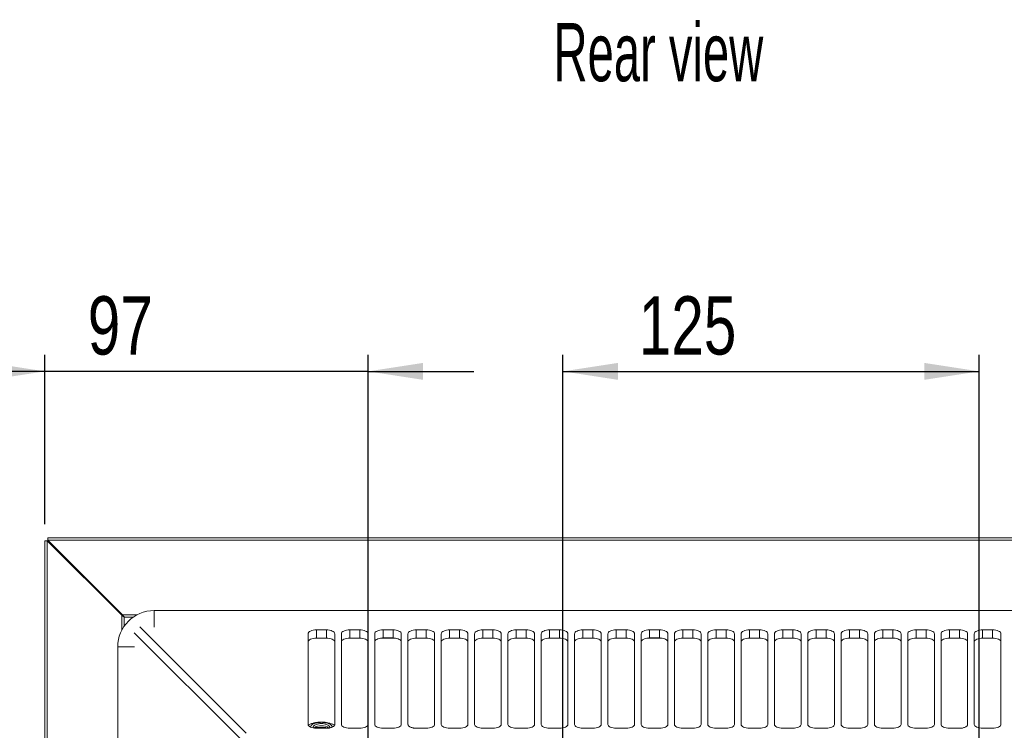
# Model space of a CAD drawing. Header units: millimetres. Extents: x 30 to 1432, y 107 to 988.
# Tile 33 of 34: x 933 to 1229, y 774 to 988. Entities that reach past the tile are written whole.
import ezdxf

# ---------------------------------------------------------------- set-up
doc = ezdxf.new("R2010")
doc.units = ezdxf.units.MM
doc.header["$LTSCALE"] = 5
doc.layers.add('AA', color=7, linetype='Continuous')
doc.styles.add('SLDTEXTSTYLE0', font='TXT', dxfattribs={"width": 0.605})
doc.styles.add('SLDTEXTSTYLE1', font='TXT', dxfattribs={"width": 0.75})
doc.dimstyles.new('SLDDIMSTYLE0', dxfattribs={"dimtxt": 17.5, "dimasz": 16.51, "dimexe": 0, "dimexo": 0.0625, "dimgap": 4.375, "dimtad": 1, "dimrnd": 1e-09, "dimzin": 12, "dimdsep": 46, "dimtxsty": 'SLDTEXTSTYLE1', "dimsah": 1, "dimcen": 0.09, "dimadec": 0, "dimazin": 3, "dimtfac": 1, "dimtofl": 0, "dimtmove": 0, "dimatfit": 3, "dimfxl": 1, "dimfrac": 2, "dimtolj": 1, "dimtzin": 12, "dimarcsym": 0})
doc.dimstyles.new('SLDDIMSTYLE2', dxfattribs={"dimtxt": 17.5, "dimasz": 16.51, "dimexe": 0, "dimexo": 0.0625, "dimgap": 4.375, "dimtad": 1, "dimrnd": 1e-09, "dimzin": 12, "dimdsep": 46, "dimtxsty": 'SLDTEXTSTYLE1', "dimsah": 1, "dimcen": 0.09, "dimadec": 0, "dimazin": 3, "dimtfac": 1, "dimtmove": 0, "dimatfit": 0, "dimfxl": 1, "dimfrac": 2, "dimtolj": 1, "dimtzin": 12, "dimarcsym": 0})

# ---------------------------------------------------------------- blocks, each defined once
blk = doc.blocks.new('*D6')
at = {"layer": 'AA', "color": 7}
for p, q in [((1096.5, 681.69), (1096.5, 887.19)), ((1221.5, 681.69), (1221.5, 887.19)), ((1096.5, 882.19), (1221.5, 882.19))]:
    blk.add_line(p, q, dxfattribs=at)
for points in [[(1096.5, 882.19), (1113.01, 879.65), (1113.01, 884.73)], [(1221.5, 882.19), (1204.99, 884.73), (1204.99, 879.65)]]:
    blk.add_solid(points, dxfattribs=at)
at = {"layer": 'AA', "color": 7, "insert": (1119.28, 904.75, 18.06), "char_height": 17.5, "attachment_point": 1, "style": 'SLDTEXTSTYLE1'}
blk.add_mtext('125', dxfattribs=at)
blk = doc.blocks.new('*D7')
at = {"layer": 'AA', "color": 7}
for p, q in [((941, 836.31), (941, 887.19)), ((1038, 706.39), (1038, 887.19)), ((941, 882.19), (909.25, 882.19)), ((1038, 882.19), (941, 882.19)), ((1038, 882.19), (1069.75, 882.19))]:
    blk.add_line(p, q, dxfattribs=at)
for points in [[(941, 882.19), (924.49, 884.73), (924.49, 879.65)], [(1038, 882.19), (1054.51, 879.65), (1054.51, 884.73)]]:
    blk.add_solid(points, dxfattribs=at)
at = {"layer": 'AA', "color": 7, "insert": (953.88, 904.75, 18.06), "char_height": 17.5, "attachment_point": 1, "style": 'SLDTEXTSTYLE1'}
blk.add_mtext('97', dxfattribs=at)

msp = doc.modelspace()

# ---------------------------------------------------------------- linework, layer by layer
at = {"color": 7, "linetype": 'Continuous', "lineweight": 15}
for p, q in [((941.003, 397.078), (941.003, 831.31)), ((941.003, 831.31), (941.71, 831.31)), ((941.71, 397.078), (941.71, 831.31)), ((941.71, 831.31), (964.124, 808.896)), ((941.887, 832.194), (1376.119, 832.194)), ((941.887, 832.194), (941.887, 831.487)), ((941.887, 831.487), (1376.119, 831.487)), ((964.301, 809.072), (941.887, 831.487)), ((1344.203, 810.338), (973.803, 810.338)), ((1022.503, 804.53), (1022.503, 802.057)), ((1025.503, 802.057), (1025.503, 804.53)), ((1032.503, 804.53), (1032.503, 802.057)), ((1035.503, 802.057), (1035.503, 804.53)), ((1042.503, 804.53), (1045.503, 804.53)), ((1042.503, 804.53), (1042.503, 802.093)), ((1045.503, 802.093), (1045.503, 804.53)), ((1052.503, 804.53), (1055.503, 804.53)), ((1052.503, 804.53), (1052.503, 802.057)), ((1055.503, 802.057), (1055.503, 804.53)), ((1062.503, 804.53), (1065.503, 804.53)), ((1062.503, 804.53), (1062.503, 802.057)), ((1072.503, 804.53), (1075.503, 804.53)), ((1082.503, 804.53), (1085.503, 804.53)), ((1082.503, 804.53), (1082.503, 802.057)), ((1085.503, 802.057), (1085.503, 804.53)), ((1092.503, 804.53), (1095.503, 804.53)), ((1092.503, 804.53), (1092.503, 802.057)), ((1095.503, 802.057), (1095.503, 804.53)), ((1112.503, 804.53), (1115.503, 804.53)), ((1115.503, 802.057), (1115.503, 804.53)), ((1122.503, 804.53), (1125.503, 804.53)), ((1122.503, 804.53), (1122.503, 802.093)), ((1125.503, 802.093), (1125.503, 804.53)), ((1142.503, 804.53), (1145.503, 804.53)), ((1142.503, 804.53), (1142.503, 802.057)), ((1145.503, 802.057), (1145.503, 804.53)), ((1152.503, 804.53), (1155.503, 804.53)), ((1152.503, 804.53), (1152.503, 802.057)), ((1155.503, 802.057), (1155.503, 804.53)), ((1172.503, 804.53), (1175.503, 804.53)), ((1172.503, 804.53), (1172.503, 802.057)), ((1175.503, 802.057), (1175.503, 804.53)), ((1182.503, 804.53), (1185.503, 804.53)), ((1182.503, 804.53), (1182.503, 802.057)), ((1185.503, 802.057), (1185.503, 804.53)), ((1202.503, 804.53), (1205.503, 804.53)), ((1202.503, 804.53), (1202.503, 802.057)), ((1205.503, 802.057), (1205.503, 804.53)), ((1212.503, 804.53), (1212.503, 802.057)), ((1222.503, 804.53), (1225.503, 804.53)), ((1222.503, 804.53), (1222.503, 802.057)), ((1225.503, 802.057), (1225.503, 804.53)), ((1020.003, 776.136), (1020.003, 803.356)), ((1028.003, 803.356), (1028.003, 776.136)), ((1030.003, 776.136), (1030.003, 803.356)), ((1038.003, 803.356), (1038.003, 776.136)), ((1040.003, 776.136), (1040.003, 803.356)), ((1048.003, 803.356), (1048.003, 776.136)), ((1050.003, 776.136), (1050.003, 803.356)), ((1058.003, 803.356), (1058.003, 776.136)), ((1060.003, 776.136), (1060.003, 803.356)), ((1070.003, 776.136), (1070.003, 803.356)), ((1078.003, 803.356), (1078.003, 776.136)), ((1080.003, 776.136), (1080.003, 803.356)), ((1088.003, 803.356), (1088.003, 776.136)), ((1090.003, 776.136), (1090.003, 803.356)), ((1098.003, 803.356), (1098.003, 776.136)), ((1108.003, 803.356), (1108.003, 776.136)), ((1118.003, 803.356), (1118.003, 776.136)), ((1120.003, 776.136), (1120.003, 803.356)), ((1128.003, 803.356), (1128.003, 776.136)), ((1130.003, 776.136), (1130.003, 803.356)), ((1138.003, 803.356), (1138.003, 776.136)), ((1140.003, 776.136), (1140.003, 803.356)), ((1150.003, 776.136), (1150.003, 803.356)), ((1158.003, 803.356), (1158.003, 776.136)), ((1160.003, 776.136), (1160.003, 803.356)), ((1168.003, 803.356), (1168.003, 776.136)), ((1170.003, 776.136), (1170.003, 803.356)), ((1178.003, 803.356), (1178.003, 776.136)), ((1180.003, 776.136), (1180.003, 803.356)), ((1188.003, 803.356), (1188.003, 776.136)), ((1190.003, 776.136), (1190.003, 803.356)), ((1198.003, 803.356), (1198.003, 776.136)), ((1200.003, 776.136), (1200.003, 803.356)), ((1208.003, 803.356), (1208.003, 776.136)), ((1210.003, 776.136), (1210.003, 803.356)), ((1218.003, 803.356), (1218.003, 776.136)), ((1220.003, 776.136), (1220.003, 803.356)), ((1228.003, 803.356), (1228.003, 776.136))]:
    msp.add_line(p, q, dxfattribs=at)
at = {"color": 8, "linetype": 'Continuous', "lineweight": 15}
for p, q in [((973.803, 810.338), (973.803, 805.325)), ((964.124, 808.896), (964.124, 804.503)), ((968.694, 809.072), (964.301, 809.072)), ((964.831, 808.365), (964.831, 805.662)), ((967.535, 808.365), (964.831, 808.365)), ((999.689, 771.742), (967.766, 803.664)), ((962.858, 799.394), (967.871, 799.394))]:
    msp.add_line(p, q, dxfattribs=at)
at = {"color": 144, "linetype": 'Continuous', "lineweight": 0}
for p, q in [((1001.454, 773.508), (969.532, 805.43)), ((1022.503, 804.53), (1025.503, 804.53)), ((1032.503, 804.53), (1035.503, 804.53)), ((1065.503, 802.057), (1065.503, 804.53)), ((1072.503, 804.53), (1072.503, 802.057)), ((1075.503, 802.057), (1075.503, 804.53)), ((1102.503, 804.53), (1105.503, 804.53)), ((1102.503, 804.53), (1102.503, 802.057)), ((1105.503, 802.057), (1105.503, 804.53)), ((1112.503, 804.53), (1112.503, 802.057)), ((1132.503, 804.53), (1135.503, 804.53)), ((1132.503, 804.53), (1132.503, 802.057)), ((1135.503, 802.057), (1135.503, 804.53)), ((1162.503, 804.53), (1165.503, 804.53)), ((1162.503, 804.53), (1162.503, 802.057)), ((1165.503, 802.057), (1165.503, 804.53)), ((1192.503, 804.53), (1195.503, 804.53)), ((1192.503, 804.53), (1192.503, 802.093)), ((1195.503, 802.093), (1195.503, 804.53)), ((1212.503, 804.53), (1215.503, 804.53)), ((1215.503, 802.057), (1215.503, 804.53)), ((1025.83, 802.047), (1022.176, 802.047)), ((1022.503, 802.057), (1025.503, 802.057)), ((1035.83, 802.047), (1032.176, 802.047)), ((1032.503, 802.057), (1035.503, 802.057)), ((1045.83, 802.047), (1042.176, 802.047)), ((1042.503, 802.093), (1045.503, 802.093)), ((1055.83, 802.047), (1052.176, 802.047)), ((1052.503, 802.057), (1055.503, 802.057)), ((1065.83, 802.047), (1062.176, 802.047)), ((1062.503, 802.057), (1065.503, 802.057)), ((1068.003, 803.356), (1068.003, 776.136)), ((1075.83, 802.047), (1072.176, 802.047)), ((1072.503, 802.057), (1075.503, 802.057)), ((1085.83, 802.047), (1082.176, 802.047)), ((1082.503, 802.057), (1085.503, 802.057)), ((1095.83, 802.047), (1092.176, 802.047)), ((1092.503, 802.057), (1095.503, 802.057)), ((1100.003, 776.136), (1100.003, 803.356)), ((1105.83, 802.047), (1102.176, 802.047)), ((1110.003, 776.136), (1110.003, 803.356)), ((1115.83, 802.047), (1112.176, 802.047)), ((1112.503, 802.057), (1115.503, 802.057)), ((1125.83, 802.047), (1122.176, 802.047)), ((1122.503, 802.093), (1125.503, 802.093)), ((1135.83, 802.047), (1132.176, 802.047)), ((1145.83, 802.047), (1142.176, 802.047)), ((1142.503, 802.057), (1145.503, 802.057)), ((1148.003, 803.356), (1148.003, 776.136)), ((1155.83, 802.047), (1152.176, 802.047)), ((1152.503, 802.057), (1155.503, 802.057)), ((1165.83, 802.047), (1162.176, 802.047)), ((1175.83, 802.047), (1172.176, 802.047)), ((1172.503, 802.057), (1175.503, 802.057)), ((1185.83, 802.047), (1182.176, 802.047)), ((1182.503, 802.057), (1185.503, 802.057)), ((1195.83, 802.047), (1192.176, 802.047)), ((1205.83, 802.047), (1202.176, 802.047)), ((1202.503, 802.057), (1205.503, 802.057)), ((1215.83, 802.047), (1212.176, 802.047)), ((1212.503, 802.057), (1215.503, 802.057)), ((1225.83, 802.047), (1222.176, 802.047)), ((1222.503, 802.057), (1225.503, 802.057)), ((962.858, 799.394), (962.858, 428.994)), ((1025.063, 775.094), (1022.359, 775.094)), ((1022.479, 775.206), (1023.754, 775.206)), ((1022.479, 775.074), (1023.754, 775.074)), ((1025.503, 774.962), (1022.503, 774.962)), ((1023.754, 775.206), (1025.302, 775.206)), ((1025.063, 774.951), (1025.063, 775.094)), ((1025.302, 775.206), (1025.302, 774.951)), ((1035.503, 774.962), (1032.503, 774.962)), ((1045.503, 774.962), (1042.503, 774.962)), ((1055.503, 774.962), (1052.503, 774.962)), ((1065.503, 774.962), (1062.503, 774.962)), ((1075.503, 774.962), (1072.503, 774.962)), ((1085.503, 774.962), (1082.503, 774.962)), ((1095.503, 774.962), (1092.503, 774.962)), ((1105.503, 774.962), (1102.503, 774.962)), ((1115.503, 774.962), (1112.503, 774.962)), ((1125.503, 774.962), (1122.503, 774.962)), ((1135.503, 774.962), (1132.503, 774.962)), ((1145.503, 774.962), (1142.503, 774.962)), ((1155.503, 774.962), (1152.503, 774.962)), ((1165.503, 774.962), (1162.503, 774.962)), ((1175.503, 774.962), (1172.503, 774.962)), ((1185.503, 774.962), (1182.503, 774.962)), ((1195.503, 774.962), (1192.503, 774.962)), ((1205.503, 774.962), (1202.503, 774.962)), ((1215.503, 774.962), (1212.503, 774.962)), ((1225.503, 774.962), (1222.503, 774.962))]:
    msp.add_line(p, q, dxfattribs=at)
at = {"color": 7, "linetype": 'Continuous', "lineweight": 15, "flags": 128}
for points in [[(1020.003, 803.356), (1020.051, 803.585), (1020.193, 803.805), (1020.424, 804.008), (1020.735, 804.186), (1021.114, 804.332), (1021.546, 804.44), (1022.015, 804.507), (1022.503, 804.53)], [(1025.503, 804.53), (1025.99, 804.507), (1026.459, 804.44), (1026.892, 804.332), (1027.27, 804.186), (1027.581, 804.008), (1027.812, 803.805), (1027.955, 803.585), (1028.003, 803.356)], [(1030.003, 803.356), (1030.051, 803.585), (1030.193, 803.805), (1030.424, 804.008), (1030.735, 804.186), (1031.114, 804.332), (1031.546, 804.44), (1032.015, 804.507), (1032.503, 804.53)], [(1035.503, 804.53), (1035.99, 804.507), (1036.459, 804.44), (1036.892, 804.332), (1037.27, 804.186), (1037.581, 804.008), (1037.812, 803.805), (1037.955, 803.585), (1038.003, 803.356)], [(1045.503, 804.53), (1045.99, 804.507), (1046.459, 804.44), (1046.892, 804.332), (1047.27, 804.186), (1047.581, 804.008), (1047.812, 803.805), (1047.955, 803.585), (1048.003, 803.356)], [(1050.003, 803.356), (1050.051, 803.585), (1050.193, 803.805), (1050.424, 804.008), (1050.735, 804.186), (1051.114, 804.332), (1051.546, 804.44), (1052.015, 804.507), (1052.503, 804.53)], [(1055.503, 804.53), (1055.99, 804.507), (1056.459, 804.44), (1056.892, 804.332), (1057.27, 804.186), (1057.581, 804.008), (1057.812, 803.805), (1057.955, 803.585), (1058.003, 803.356)], [(1065.503, 804.53), (1065.99, 804.507), (1066.459, 804.44), (1066.892, 804.332), (1067.27, 804.186), (1067.581, 804.008), (1067.812, 803.805), (1067.955, 803.585), (1068.003, 803.356)], [(1070.003, 803.356), (1070.051, 803.585), (1070.193, 803.805), (1070.424, 804.008), (1070.735, 804.186), (1071.114, 804.332), (1071.546, 804.44), (1072.015, 804.507), (1072.503, 804.53)], [(1080.003, 803.356), (1080.051, 803.585), (1080.193, 803.805), (1080.424, 804.008), (1080.735, 804.186), (1081.114, 804.332), (1081.546, 804.44), (1082.015, 804.507), (1082.503, 804.53)], [(1085.503, 804.53), (1085.99, 804.507), (1086.459, 804.44), (1086.892, 804.332), (1087.27, 804.186), (1087.581, 804.008), (1087.812, 803.805), (1087.955, 803.585), (1088.003, 803.356)], [(1095.503, 804.53), (1095.99, 804.507), (1096.459, 804.44), (1096.892, 804.332), (1097.27, 804.186), (1097.581, 804.008), (1097.812, 803.805), (1097.955, 803.585), (1098.003, 803.356)], [(1100.003, 803.356), (1100.051, 803.585), (1100.193, 803.805), (1100.424, 804.008), (1100.735, 804.186), (1101.114, 804.332), (1101.546, 804.44), (1102.015, 804.507), (1102.503, 804.53)], [(1105.503, 804.53), (1105.99, 804.507), (1106.459, 804.44), (1106.892, 804.332), (1107.27, 804.186), (1107.581, 804.008), (1107.812, 803.805), (1107.955, 803.585), (1108.003, 803.356)], [(1110.003, 803.356), (1110.051, 803.585), (1110.193, 803.805), (1110.424, 804.008), (1110.735, 804.186), (1111.114, 804.332), (1111.546, 804.44), (1112.015, 804.507), (1112.503, 804.53)], [(1115.503, 804.53), (1115.99, 804.507), (1116.459, 804.44), (1116.892, 804.332), (1117.27, 804.186), (1117.581, 804.008), (1117.812, 803.805), (1117.955, 803.585), (1118.003, 803.356)], [(1120.003, 803.356), (1120.051, 803.585), (1120.193, 803.805), (1120.424, 804.008), (1120.735, 804.186), (1121.114, 804.332), (1121.546, 804.44), (1122.015, 804.507), (1122.503, 804.53)], [(1125.503, 804.53), (1125.99, 804.507), (1126.459, 804.44), (1126.892, 804.332), (1127.27, 804.186), (1127.581, 804.008), (1127.812, 803.805), (1127.955, 803.585), (1128.003, 803.356)], [(1130.003, 803.356), (1130.051, 803.585), (1130.193, 803.805), (1130.424, 804.008), (1130.735, 804.186), (1131.114, 804.332), (1131.546, 804.44), (1132.015, 804.507), (1132.503, 804.53)], [(1135.503, 804.53), (1135.99, 804.507), (1136.459, 804.44), (1136.892, 804.332), (1137.27, 804.186), (1137.581, 804.008), (1137.812, 803.805), (1137.955, 803.585), (1138.003, 803.356)], [(1140.003, 803.356), (1140.051, 803.585), (1140.193, 803.805), (1140.424, 804.008), (1140.735, 804.186), (1141.114, 804.332), (1141.546, 804.44), (1142.015, 804.507), (1142.503, 804.53)], [(1150.003, 803.356), (1150.051, 803.585), (1150.193, 803.805), (1150.424, 804.008), (1150.735, 804.186), (1151.114, 804.332), (1151.546, 804.44), (1152.015, 804.507), (1152.503, 804.53)], [(1155.503, 804.53), (1155.99, 804.507), (1156.459, 804.44), (1156.892, 804.332), (1157.27, 804.186), (1157.581, 804.008), (1157.812, 803.805), (1157.955, 803.585), (1158.003, 803.356)], [(1160.003, 803.356), (1160.051, 803.585), (1160.193, 803.805), (1160.424, 804.008), (1160.735, 804.186), (1161.114, 804.332), (1161.546, 804.44), (1162.015, 804.507), (1162.503, 804.53)], [(1170.003, 803.356), (1170.051, 803.585), (1170.193, 803.805), (1170.424, 804.008), (1170.735, 804.186), (1171.114, 804.332), (1171.546, 804.44), (1172.015, 804.507), (1172.503, 804.53)], [(1180.003, 803.356), (1180.051, 803.585), (1180.193, 803.805), (1180.424, 804.008), (1180.735, 804.186), (1181.114, 804.332), (1181.546, 804.44), (1182.015, 804.507), (1182.503, 804.53)], [(1185.503, 804.53), (1185.99, 804.507), (1186.459, 804.44), (1186.892, 804.332), (1187.27, 804.186), (1187.581, 804.008), (1187.812, 803.805), (1187.955, 803.585), (1188.003, 803.356)], [(1190.003, 803.356), (1190.051, 803.585), (1190.193, 803.805), (1190.424, 804.008), (1190.735, 804.186), (1191.114, 804.332), (1191.546, 804.44), (1192.015, 804.507), (1192.503, 804.53)], [(1195.503, 804.53), (1195.99, 804.507), (1196.459, 804.44), (1196.892, 804.332), (1197.27, 804.186), (1197.581, 804.008), (1197.812, 803.805), (1197.955, 803.585), (1198.003, 803.356)], [(1200.003, 803.356), (1200.051, 803.585), (1200.193, 803.805), (1200.424, 804.008), (1200.735, 804.186), (1201.114, 804.332), (1201.546, 804.44), (1202.015, 804.507), (1202.503, 804.53)], [(1205.503, 804.53), (1205.99, 804.507), (1206.459, 804.44), (1206.892, 804.332), (1207.27, 804.186), (1207.581, 804.008), (1207.812, 803.805), (1207.955, 803.585), (1208.003, 803.356)], [(1210.003, 803.356), (1210.051, 803.585), (1210.193, 803.805), (1210.424, 804.008), (1210.735, 804.186), (1211.114, 804.332), (1211.546, 804.44), (1212.015, 804.507), (1212.503, 804.53)], [(1215.503, 804.53), (1215.99, 804.507), (1216.459, 804.44), (1216.892, 804.332), (1217.27, 804.186), (1217.581, 804.008), (1217.812, 803.805), (1217.955, 803.585), (1218.003, 803.356)], [(1220.003, 803.356), (1220.051, 803.585), (1220.193, 803.805), (1220.424, 804.008), (1220.735, 804.186), (1221.114, 804.332), (1221.546, 804.44), (1222.015, 804.507), (1222.503, 804.53)], [(1225.503, 804.53), (1225.99, 804.507), (1226.459, 804.44), (1226.892, 804.332), (1227.27, 804.186), (1227.581, 804.008), (1227.812, 803.805), (1227.955, 803.585), (1228.003, 803.356)], [(1022.503, 774.962), (1022.015, 774.985), (1021.546, 775.052), (1021.114, 775.16), (1020.735, 775.306), (1020.424, 775.484), (1020.193, 775.687), (1020.051, 775.907), (1020.003, 776.136)], [(1032.503, 774.962), (1032.015, 774.985), (1031.546, 775.052), (1031.114, 775.16), (1030.735, 775.306), (1030.424, 775.484), (1030.193, 775.687), (1030.051, 775.907), (1030.003, 776.136)], [(1038.003, 776.136), (1037.955, 775.907), (1037.812, 775.687), (1037.581, 775.484), (1037.27, 775.306), (1036.892, 775.16), (1036.459, 775.052), (1035.99, 774.985), (1035.503, 774.962)], [(1042.503, 774.962), (1042.015, 774.985), (1041.546, 775.052), (1041.114, 775.16), (1040.735, 775.306), (1040.424, 775.484), (1040.193, 775.687), (1040.051, 775.907), (1040.003, 776.136)], [(1048.003, 776.136), (1047.955, 775.907), (1047.812, 775.687), (1047.581, 775.484), (1047.27, 775.306), (1046.892, 775.16), (1046.459, 775.052), (1045.99, 774.985), (1045.503, 774.962)], [(1058.003, 776.136), (1057.955, 775.907), (1057.812, 775.687), (1057.581, 775.484), (1057.27, 775.306), (1056.892, 775.16), (1056.459, 775.052), (1055.99, 774.985), (1055.503, 774.962)], [(1062.503, 774.962), (1062.015, 774.985), (1061.546, 775.052), (1061.114, 775.16), (1060.735, 775.306), (1060.424, 775.484), (1060.193, 775.687), (1060.051, 775.907), (1060.003, 776.136)], [(1068.003, 776.136), (1067.955, 775.907), (1067.812, 775.687), (1067.581, 775.484), (1067.27, 775.306), (1066.892, 775.16), (1066.459, 775.052), (1065.99, 774.985), (1065.503, 774.962)], [(1072.503, 774.962), (1072.015, 774.985), (1071.546, 775.052), (1071.114, 775.16), (1070.735, 775.306), (1070.424, 775.484), (1070.193, 775.687), (1070.051, 775.907), (1070.003, 776.136)], [(1078.003, 776.136), (1077.955, 775.907), (1077.812, 775.687), (1077.581, 775.484), (1077.27, 775.306), (1076.892, 775.16), (1076.459, 775.052), (1075.99, 774.985), (1075.503, 774.962)], [(1088.003, 776.136), (1087.955, 775.907), (1087.812, 775.687), (1087.581, 775.484), (1087.27, 775.306), (1086.892, 775.16), (1086.459, 775.052), (1085.99, 774.985), (1085.503, 774.962)], [(1092.503, 774.962), (1092.015, 774.985), (1091.546, 775.052), (1091.114, 775.16), (1090.735, 775.306), (1090.424, 775.484), (1090.193, 775.687), (1090.051, 775.907), (1090.003, 776.136)], [(1098.003, 776.136), (1097.955, 775.907), (1097.812, 775.687), (1097.581, 775.484), (1097.27, 775.306), (1096.892, 775.16), (1096.459, 775.052), (1095.99, 774.985), (1095.503, 774.962)], [(1102.503, 774.962), (1102.015, 774.985), (1101.546, 775.052), (1101.114, 775.16), (1100.735, 775.306), (1100.424, 775.484), (1100.193, 775.687), (1100.051, 775.907), (1100.003, 776.136)], [(1112.503, 774.962), (1112.015, 774.985), (1111.546, 775.052), (1111.114, 775.16), (1110.735, 775.306), (1110.424, 775.484), (1110.193, 775.687), (1110.051, 775.907), (1110.003, 776.136)], [(1122.503, 774.962), (1122.015, 774.985), (1121.546, 775.052), (1121.114, 775.16), (1120.735, 775.306), (1120.424, 775.484), (1120.193, 775.687), (1120.051, 775.907), (1120.003, 776.136)], [(1128.003, 776.136), (1127.955, 775.907), (1127.812, 775.687), (1127.581, 775.484), (1127.27, 775.306), (1126.892, 775.16), (1126.459, 775.052), (1125.99, 774.985), (1125.503, 774.962)], [(1132.503, 774.962), (1132.015, 774.985), (1131.546, 775.052), (1131.114, 775.16), (1130.735, 775.306), (1130.424, 775.484), (1130.193, 775.687), (1130.051, 775.907), (1130.003, 776.136)], [(1138.003, 776.136), (1137.955, 775.907), (1137.812, 775.687), (1137.581, 775.484), (1137.27, 775.306), (1136.892, 775.16), (1136.459, 775.052), (1135.99, 774.985), (1135.503, 774.962)], [(1142.503, 774.962), (1142.015, 774.985), (1141.546, 775.052), (1141.114, 775.16), (1140.735, 775.306), (1140.424, 775.484), (1140.193, 775.687), (1140.051, 775.907), (1140.003, 776.136)], [(1148.003, 776.136), (1147.955, 775.907), (1147.812, 775.687), (1147.581, 775.484), (1147.27, 775.306), (1146.892, 775.16), (1146.459, 775.052), (1145.99, 774.985), (1145.503, 774.962)], [(1158.003, 776.136), (1157.955, 775.907), (1157.812, 775.687), (1157.581, 775.484), (1157.27, 775.306), (1156.892, 775.16), (1156.459, 775.052), (1155.99, 774.985), (1155.503, 774.962)], [(1162.503, 774.962), (1162.015, 774.985), (1161.546, 775.052), (1161.114, 775.16), (1160.735, 775.306), (1160.424, 775.484), (1160.193, 775.687), (1160.051, 775.907), (1160.003, 776.136)], [(1168.003, 776.136), (1167.955, 775.907), (1167.812, 775.687), (1167.581, 775.484), (1167.27, 775.306), (1166.892, 775.16), (1166.459, 775.052), (1165.99, 774.985), (1165.503, 774.962)], [(1172.503, 774.962), (1172.015, 774.985), (1171.546, 775.052), (1171.114, 775.16), (1170.735, 775.306), (1170.424, 775.484), (1170.193, 775.687), (1170.051, 775.907), (1170.003, 776.136)], [(1178.003, 776.136), (1177.955, 775.907), (1177.812, 775.687), (1177.581, 775.484), (1177.27, 775.306), (1176.892, 775.16), (1176.459, 775.052), (1175.99, 774.985), (1175.503, 774.962)], [(1182.503, 774.962), (1182.015, 774.985), (1181.546, 775.052), (1181.114, 775.16), (1180.735, 775.306), (1180.424, 775.484), (1180.193, 775.687), (1180.051, 775.907), (1180.003, 776.136)], [(1192.503, 774.962), (1192.015, 774.985), (1191.546, 775.052), (1191.114, 775.16), (1190.735, 775.306), (1190.424, 775.484), (1190.193, 775.687), (1190.051, 775.907), (1190.003, 776.136)], [(1198.003, 776.136), (1197.955, 775.907), (1197.812, 775.687), (1197.581, 775.484), (1197.27, 775.306), (1196.892, 775.16), (1196.459, 775.052), (1195.99, 774.985), (1195.503, 774.962)], [(1202.503, 774.962), (1202.015, 774.985), (1201.546, 775.052), (1201.114, 775.16), (1200.735, 775.306), (1200.424, 775.484), (1200.193, 775.687), (1200.051, 775.907), (1200.003, 776.136)], [(1208.003, 776.136), (1207.955, 775.907), (1207.812, 775.687), (1207.581, 775.484), (1207.27, 775.306), (1206.892, 775.16), (1206.459, 775.052), (1205.99, 774.985), (1205.503, 774.962)], [(1212.503, 774.962), (1212.015, 774.985), (1211.546, 775.052), (1211.114, 775.16), (1210.735, 775.306), (1210.424, 775.484), (1210.193, 775.687), (1210.051, 775.907), (1210.003, 776.136)]]:
    msp.add_lwpolyline(points, dxfattribs=at)
at = {"color": 144, "linetype": 'Continuous', "lineweight": 0, "flags": 128}
for points in [[(1040.003, 803.356), (1040.051, 803.585), (1040.193, 803.805), (1040.424, 804.008), (1040.735, 804.186), (1041.114, 804.332), (1041.546, 804.44), (1042.015, 804.507), (1042.503, 804.53)], [(1060.003, 803.356), (1060.051, 803.585), (1060.193, 803.805), (1060.424, 804.008), (1060.735, 804.186), (1061.114, 804.332), (1061.546, 804.44), (1062.015, 804.507), (1062.503, 804.53)], [(1075.503, 804.53), (1075.99, 804.507), (1076.459, 804.44), (1076.892, 804.332), (1077.27, 804.186), (1077.581, 804.008), (1077.812, 803.805), (1077.955, 803.585), (1078.003, 803.356)], [(1090.003, 803.356), (1090.051, 803.585), (1090.193, 803.805), (1090.424, 804.008), (1090.735, 804.186), (1091.114, 804.332), (1091.546, 804.44), (1092.015, 804.507), (1092.503, 804.53)], [(1145.503, 804.53), (1145.99, 804.507), (1146.459, 804.44), (1146.892, 804.332), (1147.27, 804.186), (1147.581, 804.008), (1147.812, 803.805), (1147.955, 803.585), (1148.003, 803.356)], [(1165.503, 804.53), (1165.99, 804.507), (1166.459, 804.44), (1166.892, 804.332), (1167.27, 804.186), (1167.581, 804.008), (1167.812, 803.805), (1167.955, 803.585), (1168.003, 803.356)], [(1175.503, 804.53), (1175.99, 804.507), (1176.459, 804.44), (1176.892, 804.332), (1177.27, 804.186), (1177.581, 804.008), (1177.812, 803.805), (1177.955, 803.585), (1178.003, 803.356)], [(1022.503, 802.057), (1022.015, 802.035), (1021.546, 801.968), (1021.114, 801.86), (1020.735, 801.714), (1020.424, 801.536), (1020.193, 801.333), (1020.051, 801.113), (1020.003, 800.884)], [(1028.003, 800.884), (1027.955, 801.113), (1027.812, 801.333), (1027.581, 801.536), (1027.27, 801.714), (1026.892, 801.86), (1026.459, 801.968), (1025.99, 802.035), (1025.503, 802.057)], [(1032.503, 802.057), (1032.015, 802.035), (1031.546, 801.968), (1031.114, 801.86), (1030.735, 801.714), (1030.424, 801.536), (1030.193, 801.333), (1030.051, 801.113), (1030.003, 800.884)], [(1038.003, 800.884), (1037.955, 801.113), (1037.812, 801.333), (1037.581, 801.536), (1037.27, 801.714), (1036.892, 801.86), (1036.459, 801.968), (1035.99, 802.035), (1035.503, 802.057)], [(1042.176, 802.047), (1041.737, 802.001), (1041.324, 801.919), (1040.948, 801.803), (1040.623, 801.657), (1040.358, 801.487), (1040.163, 801.297), (1040.043, 801.094), (1040.003, 800.884)], [(1048.003, 800.884), (1047.962, 801.094), (1047.843, 801.297), (1047.647, 801.487), (1047.383, 801.657), (1047.057, 801.803), (1046.682, 801.919), (1046.268, 802.001), (1045.83, 802.047)], [(1052.503, 802.057), (1052.015, 802.035), (1051.546, 801.968), (1051.114, 801.86), (1050.735, 801.714), (1050.424, 801.536), (1050.193, 801.333), (1050.051, 801.113), (1050.003, 800.884)], [(1058.003, 800.884), (1057.955, 801.113), (1057.812, 801.333), (1057.581, 801.536), (1057.27, 801.714), (1056.892, 801.86), (1056.459, 801.968), (1055.99, 802.035), (1055.503, 802.057)], [(1062.503, 802.057), (1062.015, 802.035), (1061.546, 801.968), (1061.114, 801.86), (1060.735, 801.714), (1060.424, 801.536), (1060.193, 801.333), (1060.051, 801.113), (1060.003, 800.884)], [(1068.003, 800.884), (1067.955, 801.113), (1067.812, 801.333), (1067.581, 801.536), (1067.27, 801.714), (1066.892, 801.86), (1066.459, 801.968), (1065.99, 802.035), (1065.503, 802.057)], [(1072.503, 802.057), (1072.015, 802.035), (1071.546, 801.968), (1071.114, 801.86), (1070.735, 801.714), (1070.424, 801.536), (1070.193, 801.333), (1070.051, 801.113), (1070.003, 800.884)], [(1078.003, 800.884), (1077.955, 801.113), (1077.812, 801.333), (1077.581, 801.536), (1077.27, 801.714), (1076.892, 801.86), (1076.459, 801.968), (1075.99, 802.035), (1075.503, 802.057)], [(1082.503, 802.057), (1082.015, 802.035), (1081.546, 801.968), (1081.114, 801.86), (1080.735, 801.714), (1080.424, 801.536), (1080.193, 801.333), (1080.051, 801.113), (1080.003, 800.884)], [(1088.003, 800.884), (1087.955, 801.113), (1087.812, 801.333), (1087.581, 801.536), (1087.27, 801.714), (1086.892, 801.86), (1086.459, 801.968), (1085.99, 802.035), (1085.503, 802.057)], [(1092.503, 802.057), (1092.015, 802.035), (1091.546, 801.968), (1091.114, 801.86), (1090.735, 801.714), (1090.424, 801.536), (1090.193, 801.333), (1090.051, 801.113), (1090.003, 800.884)], [(1098.003, 800.884), (1097.955, 801.113), (1097.812, 801.333), (1097.581, 801.536), (1097.27, 801.714), (1096.892, 801.86), (1096.459, 801.968), (1095.99, 802.035), (1095.503, 802.057)], [(1102.503, 802.057), (1102.015, 802.035), (1101.546, 801.968), (1101.114, 801.86), (1100.735, 801.714), (1100.424, 801.536), (1100.193, 801.333), (1100.051, 801.113), (1100.003, 800.884)], [(1108.003, 800.884), (1107.955, 801.113), (1107.812, 801.333), (1107.581, 801.536), (1107.27, 801.714), (1106.892, 801.86), (1106.459, 801.968), (1105.99, 802.035), (1105.503, 802.057)], [(1112.503, 802.057), (1112.015, 802.035), (1111.546, 801.968), (1111.114, 801.86), (1110.735, 801.714), (1110.424, 801.536), (1110.193, 801.333), (1110.051, 801.113), (1110.003, 800.884)], [(1118.003, 800.884), (1117.955, 801.113), (1117.812, 801.333), (1117.581, 801.536), (1117.27, 801.714), (1116.892, 801.86), (1116.459, 801.968), (1115.99, 802.035), (1115.503, 802.057)], [(1122.176, 802.047), (1121.737, 802.001), (1121.324, 801.919), (1120.948, 801.803), (1120.623, 801.657), (1120.358, 801.487), (1120.163, 801.297), (1120.043, 801.094), (1120.003, 800.884)], [(1128.003, 800.884), (1127.962, 801.094), (1127.843, 801.297), (1127.647, 801.487), (1127.383, 801.657), (1127.057, 801.803), (1126.682, 801.919), (1126.268, 802.001), (1125.83, 802.047)], [(1132.503, 802.057), (1132.015, 802.035), (1131.546, 801.968), (1131.114, 801.86), (1130.735, 801.714), (1130.424, 801.536), (1130.193, 801.333), (1130.051, 801.113), (1130.003, 800.884)], [(1138.003, 800.884), (1137.955, 801.113), (1137.812, 801.333), (1137.581, 801.536), (1137.27, 801.714), (1136.892, 801.86), (1136.459, 801.968), (1135.99, 802.035), (1135.503, 802.057)], [(1142.503, 802.057), (1142.015, 802.035), (1141.546, 801.968), (1141.114, 801.86), (1140.735, 801.714), (1140.424, 801.536), (1140.193, 801.333), (1140.051, 801.113), (1140.003, 800.884)], [(1148.003, 800.884), (1147.955, 801.113), (1147.812, 801.333), (1147.581, 801.536), (1147.27, 801.714), (1146.892, 801.86), (1146.459, 801.968), (1145.99, 802.035), (1145.503, 802.057)], [(1152.503, 802.057), (1152.015, 802.035), (1151.546, 801.968), (1151.114, 801.86), (1150.735, 801.714), (1150.424, 801.536), (1150.193, 801.333), (1150.051, 801.113), (1150.003, 800.884)], [(1158.003, 800.884), (1157.955, 801.113), (1157.812, 801.333), (1157.581, 801.536), (1157.27, 801.714), (1156.892, 801.86), (1156.459, 801.968), (1155.99, 802.035), (1155.503, 802.057)], [(1162.503, 802.057), (1162.015, 802.035), (1161.546, 801.968), (1161.114, 801.86), (1160.735, 801.714), (1160.424, 801.536), (1160.193, 801.333), (1160.051, 801.113), (1160.003, 800.884)], [(1168.003, 800.884), (1167.955, 801.113), (1167.812, 801.333), (1167.581, 801.536), (1167.27, 801.714), (1166.892, 801.86), (1166.459, 801.968), (1165.99, 802.035), (1165.503, 802.057)], [(1172.503, 802.057), (1172.015, 802.035), (1171.546, 801.968), (1171.114, 801.86), (1170.735, 801.714), (1170.424, 801.536), (1170.193, 801.333), (1170.051, 801.113), (1170.003, 800.884)], [(1178.003, 800.884), (1177.955, 801.113), (1177.812, 801.333), (1177.581, 801.536), (1177.27, 801.714), (1176.892, 801.86), (1176.459, 801.968), (1175.99, 802.035), (1175.503, 802.057)], [(1182.503, 802.057), (1182.015, 802.035), (1181.546, 801.968), (1181.114, 801.86), (1180.735, 801.714), (1180.424, 801.536), (1180.193, 801.333), (1180.051, 801.113), (1180.003, 800.884)], [(1188.003, 800.884), (1187.955, 801.113), (1187.812, 801.333), (1187.581, 801.536), (1187.27, 801.714), (1186.892, 801.86), (1186.459, 801.968), (1185.99, 802.035), (1185.503, 802.057)], [(1192.176, 802.047), (1191.737, 802.001), (1191.324, 801.919), (1190.948, 801.803), (1190.623, 801.657), (1190.358, 801.487), (1190.163, 801.297), (1190.043, 801.094), (1190.003, 800.884)], [(1198.003, 800.884), (1197.962, 801.094), (1197.843, 801.297), (1197.647, 801.487), (1197.383, 801.657), (1197.057, 801.803), (1196.682, 801.919), (1196.268, 802.001), (1195.83, 802.047)], [(1202.503, 802.057), (1202.015, 802.035), (1201.546, 801.968), (1201.114, 801.86), (1200.735, 801.714), (1200.424, 801.536), (1200.193, 801.333), (1200.051, 801.113), (1200.003, 800.884)], [(1208.003, 800.884), (1207.955, 801.113), (1207.812, 801.333), (1207.581, 801.536), (1207.27, 801.714), (1206.892, 801.86), (1206.459, 801.968), (1205.99, 802.035), (1205.503, 802.057)], [(1212.503, 802.057), (1212.015, 802.035), (1211.546, 801.968), (1211.114, 801.86), (1210.735, 801.714), (1210.424, 801.536), (1210.193, 801.333), (1210.051, 801.113), (1210.003, 800.884)], [(1218.003, 800.884), (1217.955, 801.113), (1217.812, 801.333), (1217.581, 801.536), (1217.27, 801.714), (1216.892, 801.86), (1216.459, 801.968), (1215.99, 802.035), (1215.503, 802.057)], [(1222.503, 802.057), (1222.015, 802.035), (1221.546, 801.968), (1221.114, 801.86), (1220.735, 801.714), (1220.424, 801.536), (1220.193, 801.333), (1220.051, 801.113), (1220.003, 800.884)], [(1228.003, 800.884), (1227.955, 801.113), (1227.812, 801.333), (1227.581, 801.536), (1227.27, 801.714), (1226.892, 801.86), (1226.459, 801.968), (1225.99, 802.035), (1225.503, 802.057)], [(1082.503, 774.962), (1082.015, 774.985), (1081.546, 775.052), (1081.114, 775.16), (1080.735, 775.306), (1080.424, 775.484), (1080.193, 775.687), (1080.051, 775.907), (1080.003, 776.136)], [(1108.003, 776.136), (1107.955, 775.907), (1107.812, 775.687), (1107.581, 775.484), (1107.27, 775.306), (1106.892, 775.16), (1106.459, 775.052), (1105.99, 774.985), (1105.503, 774.962)], [(1118.003, 776.136), (1117.955, 775.907), (1117.812, 775.687), (1117.581, 775.484), (1117.27, 775.306), (1116.892, 775.16), (1116.459, 775.052), (1115.99, 774.985), (1115.503, 774.962)], [(1152.503, 774.962), (1152.015, 774.985), (1151.546, 775.052), (1151.114, 775.16), (1150.735, 775.306), (1150.424, 775.484), (1150.193, 775.687), (1150.051, 775.907), (1150.003, 776.136)], [(1188.003, 776.136), (1187.955, 775.907), (1187.812, 775.687), (1187.581, 775.484), (1187.27, 775.306), (1186.892, 775.16), (1186.459, 775.052), (1185.99, 774.985), (1185.503, 774.962)], [(1222.503, 774.962), (1222.015, 774.985), (1221.546, 775.052), (1221.114, 775.16), (1220.735, 775.306), (1220.424, 775.484), (1220.193, 775.687), (1220.051, 775.907), (1220.003, 776.136)], [(1228.003, 776.136), (1227.955, 775.907), (1227.812, 775.687), (1227.581, 775.484), (1227.27, 775.306), (1226.892, 775.16), (1226.459, 775.052), (1225.99, 774.985), (1225.503, 774.962)]]:
    msp.add_lwpolyline(points, dxfattribs=at)
at = {"color": 7, "linetype": 'Continuous', "lineweight": 15}
for centre, radius, start, end in [((973.803, 799.394), 10.944, 90, 180), ((1023.764, 772.402), 3.321, 85.87414, 127.94973), ((1024.238, 772.38), 3.343, 52.52528, 94.04481)]:
    msp.add_arc(centre, radius, start, end, dxfattribs=at)
for points, knots in [([(964.124, 808.896), (964.207, 808.833), (964.312, 808.754), (964.555, 808.572), (964.693, 808.469), (964.831, 808.365)], [0, 0, 0, 0, 0.5, 0.5, 1, 1, 1, 1]), ([(1024.003, 776.844), (1023.513, 776.823), (1022.828, 776.794), (1021.849, 776.603), (1021.044, 776.359), (1020.378, 776.102), (1020.054, 775.884), (1020.003, 775.85)], [0, 0, 0, 0, 0.3438536, 0.4812722, 0.7123505, 0.954451, 1, 1, 1, 1]), ([(1021.503, 775.203), (1021.504, 775.228), (1021.506, 775.277), (1021.521, 775.351), (1021.545, 775.424), (1021.579, 775.495), (1021.623, 775.566), (1021.716, 775.687), (1021.898, 775.853), (1022.223, 776.039), (1022.62, 776.192), (1023.064, 776.299), (1023.531, 776.363), (1024.003, 776.384), (1024.474, 776.363), (1024.941, 776.299), (1025.385, 776.192), (1025.782, 776.039), (1026.108, 775.853), (1026.313, 775.666), (1026.43, 775.496), (1026.492, 775.351), (1026.499, 775.253), (1026.503, 775.203)], [0, 0, 0, 0, 0.020164, 0.0401651, 0.0600824, 0.0799957, 0.099985, 0.1201296, 0.1850769, 0.2500925, 0.3150399, 0.3800555, 0.4400084, 0.5000289, 0.5599818, 0.6200023, 0.6849496, 0.7499652, 0.8149125, 0.8799281, 0.9200137, 0.9598242, 1, 1, 1, 1]), ([(1028.003, 775.84), (1027.75, 775.982), (1027.234, 776.273), (1026.409, 776.537), (1025.53, 776.734), (1024.734, 776.83), (1024.203, 776.841), (1024.003, 776.844)], [0, 0, 0, 0, 0.2129118, 0.4349995, 0.627029, 0.8594348, 1, 1, 1, 1])]:
    msp.add_open_spline(points, degree=3, knots=knots, dxfattribs=at)
at = {"color": 144, "linetype": 'Continuous', "lineweight": 0}
for points, knots in [([(964.831, 808.365), (964.806, 808.398), (964.76, 808.461), (964.694, 808.549), (964.636, 808.626), (964.587, 808.691), (964.525, 808.773), (964.452, 808.87), (964.371, 808.979), (964.323, 809.042), (964.301, 809.072)], [0, 0, 0, 0, 0.13061363, 0.24720347, 0.34977065, 0.43831804, 0.5128513, 0.68975003, 0.85205145, 1, 1, 1, 1]), ([(1042.503, 802.093), (1042.475, 802.092), (1042.421, 802.091), (1042.339, 802.082), (1042.257, 802.068), (1042.203, 802.054), (1042.176, 802.047)], [0, 0, 0, 0, 0.2473896, 0.4959067, 0.7464761, 1, 1, 1, 1]), ([(1045.83, 802.047), (1045.794, 802.056), (1045.722, 802.075), (1045.612, 802.09), (1045.539, 802.092), (1045.503, 802.093)], [0, 0, 0, 0, 0.3373334, 0.6699444, 1, 1, 1, 1]), ([(1122.503, 802.093), (1122.475, 802.092), (1122.421, 802.091), (1122.339, 802.082), (1122.257, 802.068), (1122.203, 802.054), (1122.176, 802.047)], [0, 0, 0, 0, 0.2473896, 0.4959067, 0.7464761, 1, 1, 1, 1]), ([(1125.83, 802.047), (1125.794, 802.056), (1125.722, 802.075), (1125.612, 802.09), (1125.539, 802.092), (1125.503, 802.093)], [0, 0, 0, 0, 0.3373334, 0.6699444, 1, 1, 1, 1]), ([(1192.503, 802.093), (1192.475, 802.092), (1192.421, 802.091), (1192.339, 802.082), (1192.257, 802.068), (1192.203, 802.054), (1192.176, 802.047)], [0, 0, 0, 0, 0.2473896, 0.4959067, 0.7464761, 1, 1, 1, 1]), ([(1195.83, 802.047), (1195.794, 802.056), (1195.722, 802.075), (1195.612, 802.09), (1195.539, 802.092), (1195.503, 802.093)], [0, 0, 0, 0, 0.3373334, 0.6699444, 1, 1, 1, 1]), ([(1027.262, 775.303), (1027.224, 775.464), (1027.16, 775.73), (1026.778, 776.06), (1026.353, 776.306), (1025.827, 776.508), (1025.059, 776.695), (1024.003, 776.79), (1022.947, 776.695), (1022.178, 776.508), (1021.653, 776.306), (1021.227, 776.06), (1020.846, 775.731), (1020.783, 775.466), (1020.745, 775.307)], [0, 0, 0, 0, 0.1032148, 0.1712349, 0.2393092, 0.3073292, 0.3754035, 0.5004695, 0.6255355, 0.6935556, 0.7616298, 0.8296499, 0.8977242, 1, 1, 1, 1]), ([(1028.003, 776.136), (1028.002, 776.111), (1028, 776.062), (1027.985, 775.989), (1027.96, 775.916), (1027.926, 775.844), (1027.882, 775.773), (1027.789, 775.652), (1027.608, 775.487), (1027.283, 775.301), (1026.886, 775.148), (1026.487, 775.051), (1026.126, 774.996), (1025.817, 774.968), (1025.608, 774.964), (1025.503, 774.962)], [0, 0, 0, 0, 0.0403177, 0.0803098, 0.1201341, 0.1599506, 0.1999192, 0.240198, 0.3700596, 0.5000577, 0.6299193, 0.7599174, 0.8400681, 0.9196688, 1, 1, 1, 1]), ([(1052.503, 774.962), (1052.45, 774.963), (1052.345, 774.964), (1052.188, 774.971), (1052.034, 774.982), (1051.881, 774.998), (1051.73, 775.019), (1051.472, 775.063), (1051.12, 775.148), (1050.723, 775.301), (1050.398, 775.487), (1050.192, 775.674), (1050.075, 775.843), (1050.014, 775.988), (1050.006, 776.087), (1050.003, 776.136)], [0, 0, 0, 0, 0.0403177, 0.0803098, 0.1201341, 0.1599506, 0.1999192, 0.240198, 0.3700596, 0.5000577, 0.6299193, 0.7599174, 0.8400681, 0.9196688, 1, 1, 1, 1]), ([(1218.003, 776.136), (1218.002, 776.111), (1218, 776.062), (1217.985, 775.989), (1217.96, 775.916), (1217.926, 775.844), (1217.882, 775.773), (1217.789, 775.652), (1217.608, 775.487), (1217.283, 775.301), (1216.886, 775.148), (1216.487, 775.051), (1216.126, 774.996), (1215.817, 774.968), (1215.608, 774.964), (1215.503, 774.962)], [0, 0, 0, 0, 0.0403177, 0.0803098, 0.1201341, 0.1599506, 0.1999192, 0.240198, 0.3700596, 0.5000577, 0.6299193, 0.7599174, 0.8400681, 0.9196688, 1, 1, 1, 1])]:
    msp.add_open_spline(points, degree=3, knots=knots, dxfattribs=at)

# ---------------------------------------------------------------- texts
at = {"layer": 'AA', "color": 7, "insert": (1093.7, 986.85), "char_height": 17.5, "attachment_point": 1, "style": 'SLDTEXTSTYLE0'}
msp.add_mtext('Rear view', dxfattribs=at)

# ---------------------------------------------------------------- dimensions: what is measured, and where the dimension line sits
at = {"layer": 'AA', "color": 7}
for base, p1, p2, dimstyle, picture, middle in [((941.003, 882.194), (1038.003, 701.392), (941.003, 831.31), 'SLDDIMSTYLE2', '*D7', (973.924, 882.194)), ((1221.503, 882.194), (1096.503, 676.694), (1221.503, 676.694), 'SLDDIMSTYLE0', '*D6', (1145.788, 882.194))]:
    dim = msp.add_linear_dim(base=base, p1=p1, p2=p2, dimstyle=dimstyle, dxfattribs=at)
    dim.commit()
    dim.dimension.update_dxf_attribs({"geometry": picture, "text_midpoint": middle, "dimtype": 160})

doc.saveas('drawing.dxf')
